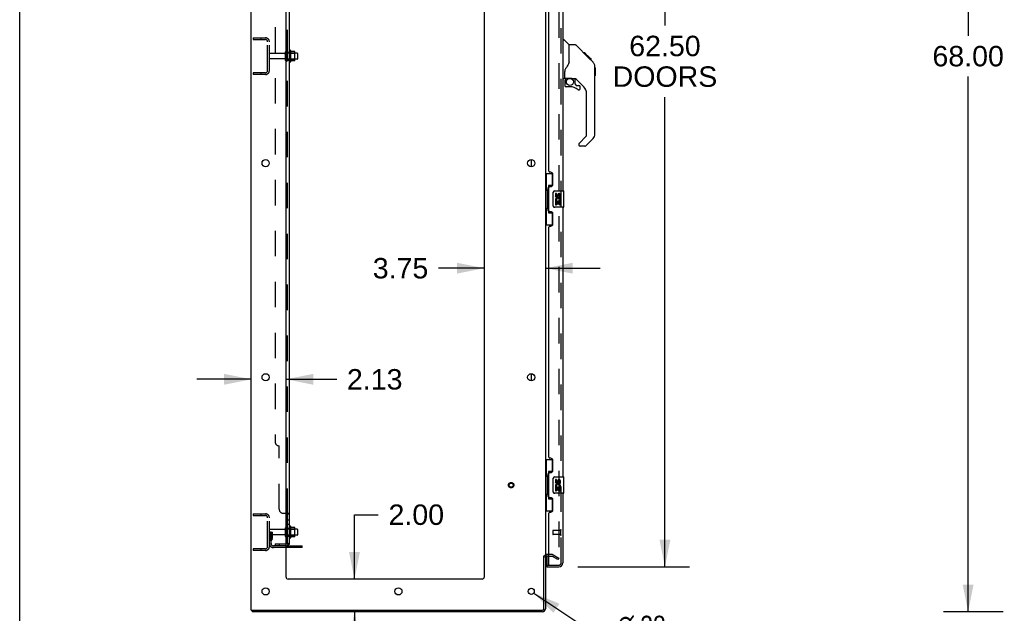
# Model space of a CAD drawing. Header units: inches. Extents: x 0 to 283, y 0 to 183.
# Tile 4 of 76: x 0 to 60, y 61 to 98. Entities that reach past the tile are written whole.
import ezdxf

# ---------------------------------------------------------------- set-up
doc = ezdxf.new("R2010")
doc.units = ezdxf.units.IN
doc.header["$LTSCALE"] = 15.583333
doc.header["$MEASUREMENT"] = 0
doc.linetypes.add('HIDDEN', pattern=[0.2, 0.1, -0.1])
doc.layers.get('0').update_dxf_attribs({"linetype": 'CONTINUOUS'})
for name, color, linetype in [('DEFAULT_2', 8, 'HIDDEN'), ('DIMENSIONS', 7, 'CONTINUOUS'), ('LEFTHAND_DOOR_ASSEMBLY', 7, 'CONTINUOUS'), ('RIGHTHAND_DOOR_ASSEMBLY', 7, 'CONTINUOUS'), ('SUBPANEL', 7, 'CONTINUOUS')]:
    doc.layers.add(name, color=color, linetype=linetype)
doc.styles.get("Standard").update_dxf_attribs({"font": 'arial.ttf'})
doc.styles.add('TEXTSTYLE_1', font='gdt', dxfattribs={"width": 0.8})
doc.dimstyles.new('DIMSTYLE_1', dxfattribs={"dimtxt": 1.25, "dimasz": 1.666667, "dimexe": 0.09, "dimexo": 0.07, "dimgap": 0.0375, "dimtad": 0, "dimtih": 1, "dimtoh": 1, "dimzin": 4, "dimdsep": 46, "dimtxsty": 'Standard', "dimblk": '_FILLED', "dimblk1": '_FILLED', "dimblk2": '_FILLED', "dimcen": 0.09, "dimadec": 3, "dimazin": 1, "dimtfac": 1, "dimtdec": 3, "dimtofl": 0, "dimtmove": 0, "dimatfit": 3, "dimldrblk": '_FILLED', "dimfxl": 0, "dimtolj": 1, "dimtzin": 4, "dimarcsym": 0})
doc.dimstyles.new('DIMSTYLE_2', dxfattribs={"dimtxt": 1.25, "dimasz": 1.666667, "dimexe": 0.09, "dimexo": 0.07, "dimgap": 0.09, "dimtad": 0, "dimtih": 1, "dimtoh": 1, "dimzin": 4, "dimdsep": 46, "dimtxsty": 'Standard', "dimblk": '_FILLED', "dimblk1": '_FILLED', "dimblk2": '_FILLED', "dimcen": 0.09, "dimadec": 3, "dimazin": 1, "dimtfac": 1, "dimtdec": 3, "dimtofl": 0, "dimtmove": 0, "dimatfit": 1, "dimldrblk": '_FILLED', "dimfxl": 0, "dimtolj": 1, "dimtzin": 4, "dimarcsym": 0})

# ---------------------------------------------------------------- blocks, each defined once
blk = doc.blocks.new('_FILLED')
at = {"color": 0, "linetype": 'ByBlock'}
blk.add_solid([(0, 0), (-1, 0.2), (-1, -0.2)], dxfattribs=at)
blk = doc.blocks.new('*D9')
at = {"layer": 'DIMENSIONS', "color": 2, "linetype": 'Continuous'}
for p, q in [((34.149, 126.545), (40.979, 126.545)), ((39.479, 126.545), (39.479, 97.169)), ((39.479, 64.045), (39.479, 92.794)), ((34.149, 64.045), (40.979, 64.045))]:
    blk.add_line(p, q, dxfattribs=at)
at = {"layer": 'DIMENSIONS', "color": 2, "linetype": 'Continuous', "xscale": 1.6666666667, "yscale": 1.6666666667, "zscale": 1.6666666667}
for p, rotation in [((39.479, 126.545), 90), ((39.479, 64.045), 270)]:
    blk.add_blockref('_FILLED', p, dxfattribs=dict(at, rotation=rotation))
at = {"layer": 'DIMENSIONS', "color": 2, "linetype": 'Continuous', "insert": (39.479, 96.544), "char_height": 1.25, "width": 6.39405, "attachment_point": 2, "line_spacing_factor": 0.9}
blk.add_mtext('62.50\\PDOORS', dxfattribs=at)
blk = doc.blocks.new('*D12')
at = {"layer": 'DIMENSIONS', "color": 2, "linetype": 'Continuous'}
for p, q in [((20.483, 63.295), (20.483, 67.237)), ((20.483, 67.237), (21.942, 67.237)), ((20.483, 61.295), (20.483, 57.961))]:
    blk.add_line(p, q, dxfattribs=at)
at = {"layer": 'DIMENSIONS', "color": 2, "linetype": 'Continuous', "xscale": 1.6666666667, "yscale": 1.6666666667, "zscale": 1.6666666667}
for p, rotation in [((20.483, 63.295), 270), ((20.483, 61.295), 90)]:
    blk.add_blockref('_FILLED', p, dxfattribs=dict(at, rotation=rotation))
at = {"layer": 'DIMENSIONS', "color": 2, "linetype": 'Continuous', "insert": (22.567, 67.862), "char_height": 1.25, "width": 3.39684, "attachment_point": 1, "line_spacing_factor": 0.9}
blk.add_mtext('2.00', dxfattribs=at)
blk = doc.blocks.new('*D13')
at = {"layer": 'DIMENSIONS', "color": 2, "linetype": 'Continuous'}
for p, q in [((14.171, 75.521), (10.838, 75.521)), ((16.296, 75.521), (19.397, 75.521))]:
    blk.add_line(p, q, dxfattribs=at)
at = {"layer": 'DIMENSIONS', "color": 2, "linetype": 'Continuous', "xscale": 1.6666666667, "yscale": 1.6666666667, "zscale": 1.6666666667}
blk.add_blockref('_FILLED', (14.171, 75.521), dxfattribs=at)
at = {"layer": 'DIMENSIONS', "color": 2, "linetype": 'Continuous', "xscale": 1.6666666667, "yscale": 1.6666666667, "zscale": 1.6666666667, "rotation": 180}
blk.add_blockref('_FILLED', (16.296, 75.521), dxfattribs=at)
at = {"layer": 'DIMENSIONS', "color": 2, "linetype": 'Continuous', "insert": (20.022, 76.146), "char_height": 1.25, "width": 3.39684, "attachment_point": 1, "line_spacing_factor": 0.9}
blk.add_mtext('2.13', dxfattribs=at)
blk = doc.blocks.new('*D14')
at = {"layer": 'DIMENSIONS', "color": 2, "linetype": 'Continuous'}
for p, q in [((28.421, 82.319), (25.625, 82.319)), ((32.171, 82.319), (35.505, 82.319))]:
    blk.add_line(p, q, dxfattribs=at)
at = {"layer": 'DIMENSIONS', "color": 2, "linetype": 'Continuous', "xscale": 1.6666666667, "yscale": 1.6666666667, "zscale": 1.6666666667}
blk.add_blockref('_FILLED', (28.421, 82.319), dxfattribs=at)
at = {"layer": 'DIMENSIONS', "color": 2, "linetype": 'Continuous', "xscale": 1.6666666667, "yscale": 1.6666666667, "zscale": 1.6666666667, "rotation": 180}
blk.add_blockref('_FILLED', (32.171, 82.319), dxfattribs=at)
at = {"layer": 'DIMENSIONS', "color": 2, "linetype": 'Continuous', "insert": (25, 82.944), "char_height": 1.25, "width": 3.39684, "attachment_point": 3, "line_spacing_factor": 0.9}
blk.add_mtext('3.75', dxfattribs=at)
blk = doc.blocks.new('*D18')
at = {"layer": 'DIMENSIONS', "color": 2, "linetype": 'Continuous'}
for p, q in [((60.171, 129.295), (56.529, 129.295)), ((58.029, 129.295), (58.029, 96.545)), ((58.029, 61.295), (58.029, 94.045)), ((60.171, 61.295), (56.529, 61.295))]:
    blk.add_line(p, q, dxfattribs=at)
at = {"layer": 'DIMENSIONS', "color": 2, "linetype": 'Continuous', "xscale": 1.6666666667, "yscale": 1.6666666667, "zscale": 1.6666666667}
for p, rotation in [((58.029, 129.295), 90), ((58.029, 61.295), 270)]:
    blk.add_blockref('_FILLED', p, dxfattribs=dict(at, rotation=rotation))
at = {"layer": 'DIMENSIONS', "color": 2, "linetype": 'Continuous', "insert": (58.029, 95.92), "char_height": 1.25, "width": 4.36803, "attachment_point": 2, "line_spacing_factor": 0.9}
blk.add_mtext('68.00', dxfattribs=at)
blk = doc.blocks.new('*D23')
at = {"layer": 'DIMENSIONS', "color": 2, "linetype": 'Continuous'}
for p, q in [((31.452, 62.44), (34.461, 60.429)), ((34.461, 60.429), (35.92, 60.429))]:
    blk.add_line(p, q, dxfattribs=at)
at = {"layer": 'DIMENSIONS', "color": 2, "linetype": 'Continuous', "xscale": 1.6666666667, "yscale": 1.6666666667, "zscale": 1.6666666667, "rotation": 146.2425414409}
blk.add_blockref('_FILLED', (31.452, 62.44), dxfattribs=at)
at = {"layer": 'DIMENSIONS', "color": 2, "linetype": 'Continuous', "insert": (36.545, 61.054), "char_height": 1.25, "width": 4.09232, "attachment_point": 1, "line_spacing_factor": 0.9, "style": 'TEXTSTYLE_1'}
blk.add_mtext('{\\fgdt;n}\\fArial;.38', dxfattribs=at)

msp = doc.modelspace()

# ---------------------------------------------------------------- linework, layer by layer
at = {"color": 7, "linetype": 'Continuous'}
for p, q in [((0, 0), (0, 183.333)), ((16.57, 95.65), (16.57, 94.939)), ((16.826, 95.572), (16.598, 95.572)), ((16.836, 95.039), (16.836, 95.55)), ((16.97, 95.482), (16.836, 95.482)), ((17, 95.452), (17, 95.137)), ((16.826, 95.017), (16.598, 95.017)), ((16.97, 95.107), (16.836, 95.107)), ((31.317, 88.527), (31.317, 88.962)), ((31.317, 75.427), (31.317, 75.862)), ((16.57, 66.525), (16.57, 65.814)), ((16.826, 66.447), (16.598, 66.447)), ((16.836, 65.914), (16.836, 66.425)), ((16.97, 66.357), (16.836, 66.357)), ((17, 66.327), (17, 66.012)), ((16.826, 65.892), (16.598, 65.892)), ((16.97, 65.982), (16.836, 65.982)), ((17.275, 65.222), (16.296, 65.222)), ((17.275, 65.222), (17.275, 65.326)), ((32.067, 64.711), (32.171, 64.711)), ((14.223, 61.399), (14.223, 61.295))]:
    msp.add_line(p, q, dxfattribs=at)
at = {"color": 3, "linetype": 'Continuous'}
for p, q in [((14.171, 61.399), (14.171, 129.191)), ((16.296, 63.42), (16.296, 125.795)), ((28.421, 125.795), (28.421, 63.42)), ((32.171, 125.847), (32.171, 64.743)), ((16.296, 65.326), (17.275, 65.326)), ((32.067, 61.489), (32.067, 64.712)), ((32.171, 64.711), (32.171, 61.484)), ((32.375, 64.691), (32.256, 64.691)), ((28.296, 63.295), (16.421, 63.295)), ((14.171, 61.399), (31.977, 61.399)), ((31.982, 61.295), (14.223, 61.295))]:
    msp.add_line(p, q, dxfattribs=at)
for centre, radius in [((15.046, 88.745), 0.219), ((31.296, 88.745), 0.219), ((15.046, 75.645), 0.219), ((31.296, 75.645), 0.219), ((15.046, 62.545), 0.219), ((23.171, 62.545), 0.219), ((31.296, 62.545), 0.188)]:
    msp.add_circle(centre, radius, dxfattribs=at)
at = {"color": 7, "linetype": 'Continuous'}
for centre, radius, start, end in [((16.539, 95.629), 0.0384, 34.44966, 180), ((15.97, 95.295), 0.698, 23.96793, 30.66313), ((16.617, 95.582), 0.01, 203.96793, 270), ((16.826, 95.562), 0.01, 5.19383, 90), ((16.695, 95.55), 0.141, 0, 5.20805), ((16.97, 95.452), 0.03, 359.99999, 90), ((16.539, 94.96), 0.0384, 180, 325.55034), ((15.97, 95.295), 0.698, 329.33687, 336.03207), ((16.617, 95.007), 0.01, 90, 156.03207), ((16.826, 95.027), 0.01, 270, 354.80617), ((16.695, 95.039), 0.141, 354.79195, 360), ((16.97, 95.137), 0.03, 270, 0.00001), ((16.32, 66.427), 0.055, 360, 115.90936), ((16.539, 66.504), 0.0384, 34.44966, 180), ((15.97, 66.17), 0.698, 23.96793, 30.66313), ((16.617, 66.457), 0.01, 203.96793, 270), ((16.826, 66.437), 0.01, 5.19383, 90), ((16.695, 66.425), 0.141, 0, 5.20805), ((16.97, 66.327), 0.03, 359.99999, 90), ((16.32, 65.912), 0.055, 244.09064, 0), ((16.539, 65.835), 0.0384, 180, 325.55034), ((15.97, 66.17), 0.698, 329.33687, 336.03207), ((16.617, 65.882), 0.01, 90, 156.03207), ((16.826, 65.902), 0.01, 270, 354.80617), ((16.695, 65.914), 0.141, 354.79195, 360), ((16.97, 66.012), 0.03, 270, 0.00001), ((31.982, 61.484), 0.085, 274.4898, 355.5102)]:
    msp.add_arc(centre, radius, start, end, dxfattribs=at)
at = {"color": 3, "linetype": 'Continuous'}
for centre, radius, start, end in [((32.256, 64.606), 0.085, 90, 180), ((16.421, 63.42), 0.125, 180, 270), ((28.296, 63.42), 0.125, 270, 360), ((31.977, 61.489), 0.09, 270, 360), ((31.982, 61.484), 0.189, 270, 360)]:
    msp.add_arc(centre, radius, start, end, dxfattribs=at)
at = {"layer": 'DEFAULT_2', "color": 8, "linetype": 'HIDDEN'}
for p, q in [((32.984, 126.029), (32.984, 64.56)), ((14.275, 96.42), (14.275, 96.316)), ((14.275, 96.42), (15.029, 96.42)), ((14.745, 96.42), (14.745, 96.316)), ((14.275, 96.316), (15.029, 96.316)), ((15.171, 94.416), (15.171, 96.173)), ((15.275, 94.416), (15.275, 96.173)), ((16.203, 95.46), (15.305, 95.46)), ((16.265, 95.037), (16.265, 95.552)), ((16.375, 95.037), (16.375, 95.552)), ((16.836, 95.482), (16.375, 95.482)), ((16.5, 95.629), (16.5, 94.96)), ((16.52, 95.478), (16.5, 95.498)), ((16.52, 95.478), (16.52, 95.111)), ((16.52, 95.478), (16.816, 95.478)), ((16.816, 95.478), (16.836, 95.498)), ((16.816, 95.478), (16.816, 95.111)), ((16.203, 95.13), (15.305, 95.13)), ((16.836, 95.107), (16.375, 95.107)), ((16.52, 95.111), (16.5, 95.091)), ((16.52, 95.111), (16.816, 95.111)), ((16.816, 95.111), (16.836, 95.091)), ((14.275, 94.274), (14.275, 94.17)), ((15.029, 94.274), (14.275, 94.274)), ((15.029, 94.17), (14.275, 94.17)), ((14.745, 94.274), (14.745, 94.17)), ((14.275, 67.295), (15.029, 67.295)), ((14.275, 67.295), (14.275, 67.191)), ((14.275, 67.191), (15.029, 67.191)), ((14.745, 67.295), (14.745, 67.191)), ((15.171, 65.291), (15.171, 67.048)), ((15.275, 65.291), (15.275, 67.048)), ((16.203, 66.335), (15.305, 66.335)), ((16.265, 65.912), (16.265, 66.427)), ((16.375, 65.912), (16.375, 66.427)), ((16.836, 66.357), (16.375, 66.357)), ((16.5, 66.504), (16.5, 65.835)), ((16.52, 66.353), (16.5, 66.373)), ((16.52, 66.353), (16.816, 66.353)), ((16.52, 66.353), (16.52, 65.986)), ((16.816, 66.353), (16.836, 66.373)), ((16.816, 66.353), (16.816, 65.986)), ((15.379, 66.17), (15.275, 66.17)), ((16.203, 66.005), (15.305, 66.005)), ((15.363, 65.823), (15.315, 65.755)), ((15.365, 65.829), (15.365, 66.17)), ((15.365, 65.995), (15.469, 65.995)), ((15.379, 66.17), (15.469, 66.17)), ((15.379, 65.468), (15.379, 66.17)), ((15.448, 65.762), (15.399, 65.694)), ((15.469, 65.829), (15.469, 66.17)), ((16.836, 65.982), (16.375, 65.982)), ((16.52, 65.986), (16.5, 65.966)), ((16.52, 65.986), (16.816, 65.986)), ((16.816, 65.986), (16.836, 65.966)), ((15.029, 65.149), (14.275, 65.149)), ((14.275, 65.149), (14.275, 65.045)), ((14.745, 65.149), (14.745, 65.045)), ((16.296, 65.326), (15.522, 65.326)), ((16.296, 65.222), (15.522, 65.222)), ((16.772, 65.222), (16.772, 65.326)), ((17.028, 65.222), (17.028, 65.326)), ((15.029, 65.045), (14.275, 65.045)), ((32.576, 64.795), (32.256, 64.795)), ((32.375, 64.691), (32.576, 64.691)), ((32.932, 64.49), (32.592, 64.686)), ((32.644, 64.776), (32.984, 64.58)), ((32.984, 64.58), (32.932, 64.49)), ((32.959, 64.542), (32.961, 64.541))]:
    msp.add_line(p, q, dxfattribs=at)
for points in [[(32.967, 64.54), (32.966, 64.54), (32.964, 64.54), (32.962, 64.541), (32.961, 64.541)], [(32.984, 64.56), (32.984, 64.558), (32.983, 64.556), (32.983, 64.553), (32.982, 64.551), (32.981, 64.549), (32.98, 64.548), (32.979, 64.546), (32.977, 64.544), (32.976, 64.543), (32.974, 64.542), (32.972, 64.541), (32.97, 64.541), (32.968, 64.54), (32.967, 64.54)]]:
    msp.add_lwpolyline(points, dxfattribs=at)
for radius in [0.164, 0.124]:
    msp.add_circle((30.067, 69.045), radius, dxfattribs=at)
for centre, radius, start, end in [((15.029, 96.173), 0.246, 0, 90), ((15.029, 96.173), 0.142, 0, 90), ((15.305, 95.43), 0.03, 90, 180), ((16.203, 95.522), 0.0625, 270, 360), ((16.32, 95.552), 0.055, 360, 180), ((15.305, 95.16), 0.03, 180, 270), ((16.203, 95.067), 0.0625, 0, 90), ((16.32, 95.037), 0.055, 180, 0), ((15.029, 94.416), 0.246, 270, 360), ((15.029, 94.416), 0.142, 270, 360), ((15.029, 67.048), 0.246, 0, 90), ((15.029, 67.048), 0.142, 0, 90), ((15.305, 66.305), 0.03, 90, 180), ((16.203, 66.397), 0.0625, 270, 360), ((16.32, 66.427), 0.055, 115.90936, 180), ((15.305, 66.035), 0.03, 180, 270), ((15.483, 65.634), 0.208, 144.24611, 180), ((15.355, 65.829), 0.01, 324.24611, 360), ((15.483, 65.634), 0.104, 144.24611, 180), ((15.355, 65.829), 0.114, 324.24611, 360), ((16.203, 65.942), 0.0625, 0, 90), ((16.32, 65.912), 0.055, 180, 244.09064), ((15.029, 65.291), 0.246, 270, 360), ((15.029, 65.291), 0.142, 270, 360), ((15.522, 65.468), 0.246, 180, 270), ((15.522, 65.468), 0.142, 180, 270), ((32.256, 64.606), 0.189, 90, 180), ((32.576, 64.658), 0.137, 60, 90), ((32.576, 64.658), 0.033, 60, 90)]:
    msp.add_arc(centre, radius, start, end, dxfattribs=at)
at = {"layer": 'LEFTHAND_DOOR_ASSEMBLY', "color": 8, "linetype": 'HIDDEN'}
for p, q in [((33.125, 64.291), (33.125, 126.298)), ((33.082, 66.273), (32.635, 66.273)), ((33.082, 66.291), (33.082, 66.007)), ((32.625, 66.263), (32.625, 66.035)), ((33.082, 66.025), (32.635, 66.025)), ((32.395, 64.149), (32.983, 64.149))]:
    msp.add_line(p, q, dxfattribs=at)
at = {"layer": 'LEFTHAND_DOOR_ASSEMBLY', "color": 3, "linetype": 'Continuous'}
for p, q in [((33.229, 103.545), (33.229, 87.045)), ((32.375, 88.252), (32.375, 102.337)), ((32.495, 88.192), (32.435, 88.192)), ((32.625, 87.442), (32.625, 88.062)), ((32.375, 85.837), (32.375, 87.252)), ((32.435, 87.312), (32.495, 87.312)), ((32.495, 85.777), (32.435, 85.777)), ((32.625, 85.027), (32.625, 85.647)), ((33.229, 86.045), (33.229, 69.545)), ((32.375, 70.752), (32.375, 84.837)), ((32.435, 84.897), (32.495, 84.897)), ((32.495, 70.692), (32.435, 70.692)), ((32.625, 69.942), (32.625, 70.562)), ((32.375, 68.337), (32.375, 69.752)), ((32.435, 69.812), (32.495, 69.812)), ((32.495, 68.277), (32.435, 68.277)), ((32.625, 67.527), (32.625, 68.147)), ((33.229, 68.545), (33.229, 64.291)), ((32.375, 64.169), (32.375, 67.337)), ((32.435, 67.397), (32.495, 67.397)), ((32.25, 64.045), (32.983, 64.045))]:
    msp.add_line(p, q, dxfattribs=at)
at = {"layer": 'LEFTHAND_DOOR_ASSEMBLY', "color": 7, "linetype": 'Continuous'}
for p, q in [((33.229, 96.298), (33.292, 96.298)), ((33.617, 95.989), (33.32, 96.287)), ((33.984, 95.984), (33.623, 95.984)), ((33.623, 94.879), (33.623, 95.984)), ((34.805, 95.195), (34.04, 95.96)), ((34.561, 95.506), (34.494, 95.506)), ((34.568, 95.499), (34.502, 95.499)), ((34.578, 95.489), (34.511, 95.489)), ((34.585, 95.482), (34.518, 95.482)), ((34.593, 95.474), (34.526, 95.474)), ((34.612, 95.455), (34.545, 95.455)), ((34.561, 95.506), (34.888, 95.179)), ((34.635, 95.432), (34.568, 95.432)), ((34.658, 95.409), (34.591, 95.409)), ((34.682, 95.385), (34.615, 95.385)), ((34.706, 95.361), (34.639, 95.361)), ((34.729, 95.338), (34.662, 95.338)), ((34.722, 95.278), (34.678, 95.322)), ((34.752, 95.316), (34.685, 95.316)), ((34.772, 95.295), (34.705, 95.295)), ((34.789, 95.278), (34.722, 95.278)), ((34.778, 95.222), (34.722, 95.278)), ((34.802, 95.265), (34.735, 95.265)), ((34.806, 95.261), (34.74, 95.261)), ((34.808, 95.259), (34.742, 95.259)), ((34.809, 95.258), (34.742, 95.258)), ((34.81, 95.258), (34.743, 95.258)), ((34.812, 95.255), (34.745, 95.255)), ((34.817, 95.251), (34.75, 95.251)), ((34.822, 95.245), (34.756, 95.245)), ((34.836, 95.231), (34.769, 95.231)), ((34.804, 95.195), (34.778, 95.222)), ((34.851, 95.216), (34.784, 95.216)), ((34.859, 95.208), (34.792, 95.208)), ((34.866, 95.201), (34.799, 95.201)), ((34.804, 95.195), (35.083, 94.917)), ((34.878, 95.189), (34.811, 95.189)), ((34.883, 95.184), (34.816, 95.184)), ((33.623, 94.941), (33.602, 94.884)), ((34.886, 95.181), (34.82, 95.181)), ((34.888, 95.18), (34.821, 95.18)), ((34.888, 95.179), (34.821, 95.179)), ((34.888, 95.179), (34.822, 95.179)), ((34.977, 95.09), (34.888, 95.179)), ((34.906, 95.095), (34.973, 95.095)), ((34.974, 95.093), (34.907, 95.093)), ((34.977, 95.09), (34.91, 95.09)), ((35.198, 94.639), (35.197, 94.67)), ((35.198, 90.536), (35.198, 94.639)), ((35.218, 94.588), (35.198, 94.608)), ((35.218, 94.588), (35.218, 94.112)), ((33.347, 93.956), (33.347, 94.363)), ((35.218, 94.112), (35.198, 94.092)), ((33.308, 93.917), (33.229, 93.917)), ((33.347, 93.739), (33.347, 93.501)), ((33.367, 93.958), (33.662, 93.958)), ((33.405, 93.878), (33.485, 93.958)), ((33.411, 93.872), (33.408, 93.875)), ((33.415, 93.869), (33.411, 93.872)), ((33.419, 93.864), (33.415, 93.869)), ((33.662, 93.423), (33.426, 93.423)), ((33.935, 93.917), (33.847, 93.917)), ((33.977, 93.585), (33.977, 93.912)), ((33.981, 93.577), (34.053, 93.505)), ((34.513, 93.42), (34.012, 93.922)), ((34.061, 93.501), (34.214, 93.501)), ((34.292, 93.303), (34.292, 93.423)), ((34.686, 90.451), (34.686, 93.003)), ((34.227, 89.96), (34.663, 90.395)), ((34.214, 89.926), (34.214, 89.861)), ((34.575, 89.783), (34.292, 89.783)), ((35.083, 90.258), (34.63, 89.806)), ((32.171, 88.12), (32.612, 88.12)), ((32.21, 88.12), (32.21, 87.095)), ((32.575, 88.12), (32.575, 87.34)), ((32.575, 87.385), (32.348, 87.385)), ((32.348, 87.385), (32.348, 85.705)), ((32.189, 87.095), (32.311, 87.095)), ((32.189, 87.095), (32.189, 85.995)), ((32.311, 87.125), (32.311, 87.145)), ((32.311, 85.995), (32.311, 87.095)), ((32.634, 86.145), (32.634, 86.945)), ((32.734, 87.045), (33.274, 87.045)), ((32.835, 86.89), (32.772, 86.89)), ((32.772, 86.89), (32.772, 86.754)), ((32.835, 86.754), (32.835, 86.89)), ((32.9, 86.817), (32.9, 86.748)), ((32.961, 86.754), (32.961, 86.796)), ((33.023, 86.796), (33.023, 86.66)), ((33.086, 86.66), (33.086, 86.796)), ((33.289, 86.06), (33.289, 87.03)), ((32.79, 86.429), (32.772, 86.429)), ((32.772, 86.429), (32.772, 86.199)), ((32.772, 86.199), (32.835, 86.199)), ((32.825, 86.429), (32.852, 86.448)), ((32.825, 86.429), (33.086, 86.429)), ((32.835, 86.366), (32.9, 86.366)), ((32.835, 86.199), (32.835, 86.366)), ((32.9, 86.366), (32.9, 86.23)), ((32.9, 86.23), (32.961, 86.23)), ((32.961, 86.366), (33.023, 86.366)), ((32.961, 86.23), (32.961, 86.366)), ((33.016, 86.465), (33.073, 86.44)), ((33.023, 86.66), (33.086, 86.66)), ((33.023, 86.366), (33.023, 86.199)), ((33.023, 86.199), (33.086, 86.199)), ((33.086, 86.199), (33.086, 86.429)), ((32.189, 85.995), (32.311, 85.995)), ((32.21, 85.995), (32.21, 84.97)), ((32.311, 85.944), (32.311, 85.964)), ((32.348, 85.705), (32.575, 85.705)), ((32.575, 85.749), (32.575, 84.97)), ((33.274, 86.045), (32.734, 86.045)), ((32.171, 84.97), (32.612, 84.97)), ((32.171, 70.62), (32.612, 70.62)), ((32.21, 70.62), (32.21, 69.595)), ((32.575, 70.62), (32.575, 69.84)), ((32.575, 69.885), (32.348, 69.885)), ((32.348, 69.885), (32.348, 68.205)), ((32.189, 69.595), (32.311, 69.595)), ((32.189, 69.595), (32.189, 68.495)), ((32.311, 69.625), (32.311, 69.645)), ((32.311, 68.495), (32.311, 69.595)), ((32.634, 68.645), (32.634, 69.445)), ((32.734, 69.545), (33.274, 69.545)), ((32.835, 69.39), (32.772, 69.39)), ((32.772, 69.39), (32.772, 69.254)), ((32.835, 69.254), (32.835, 69.39)), ((32.9, 69.317), (32.9, 69.248)), ((32.961, 69.254), (32.961, 69.296)), ((33.023, 69.296), (33.023, 69.16)), ((33.086, 69.16), (33.086, 69.296)), ((33.289, 68.56), (33.289, 69.53)), ((32.79, 68.929), (32.772, 68.929)), ((32.772, 68.929), (32.772, 68.699)), ((32.772, 68.699), (32.835, 68.699)), ((32.825, 68.929), (32.852, 68.948)), ((32.825, 68.929), (33.086, 68.929)), ((32.835, 68.866), (32.9, 68.866)), ((32.835, 68.699), (32.835, 68.866)), ((32.9, 68.866), (32.9, 68.73)), ((32.9, 68.73), (32.961, 68.73)), ((32.961, 68.866), (33.023, 68.866)), ((32.961, 68.73), (32.961, 68.866)), ((33.016, 68.965), (33.073, 68.94)), ((33.023, 69.16), (33.086, 69.16)), ((33.023, 68.866), (33.023, 68.699)), ((33.023, 68.699), (33.086, 68.699)), ((33.086, 68.699), (33.086, 68.929)), ((32.189, 68.495), (32.311, 68.495)), ((32.21, 68.495), (32.21, 67.47)), ((32.311, 68.444), (32.311, 68.464)), ((32.348, 68.205), (32.575, 68.205)), ((32.575, 68.249), (32.575, 67.47)), ((33.274, 68.545), (32.734, 68.545)), ((32.171, 67.47), (32.612, 67.47)), ((32.25, 64.691), (32.25, 64.169)), ((32.25, 64.149), (32.384, 64.149)), ((32.25, 64.149), (32.25, 64.045))]:
    msp.add_line(p, q, dxfattribs=at)
for points in [[(34.04, 95.96), (34.032, 95.967), (34.024, 95.973), (34.014, 95.977), (34.005, 95.981), (33.994, 95.983), (33.984, 95.984)], [(33.602, 94.884), (33.572, 94.815), (33.535, 94.744), (33.493, 94.672), (33.446, 94.599), (33.401, 94.533)], [(35.198, 94.639), (35.197, 94.669), (35.191, 94.71), (35.182, 94.751), (35.168, 94.789), (35.15, 94.827), (35.128, 94.862), (35.103, 94.895), (35.083, 94.917)], [(33.401, 94.533), (33.39, 94.516), (33.374, 94.488), (33.362, 94.455), (33.353, 94.421), (33.348, 94.387), (33.347, 94.363)], [(33.419, 93.864), (33.41, 93.854), (33.401, 93.843), (33.394, 93.832), (33.387, 93.819), (33.381, 93.807), (33.376, 93.794), (33.372, 93.78), (33.37, 93.767), (33.368, 93.753), (33.367, 93.739)], [(33.408, 93.875), (33.407, 93.877), (33.406, 93.877), (33.405, 93.878), (33.405, 93.878)], [(33.662, 93.958), (33.67, 93.958), (33.69, 93.957), (33.71, 93.954), (33.73, 93.951), (33.75, 93.946), (33.768, 93.941), (33.784, 93.935), (33.798, 93.93), (33.81, 93.926), (33.821, 93.922), (33.83, 93.92), (33.838, 93.918), (33.846, 93.917), (33.847, 93.917)], [(32.348, 87.361), (32.348, 87.357), (32.349, 87.354), (32.35, 87.35), (32.351, 87.345), (32.353, 87.341), (32.355, 87.336), (32.357, 87.33), (32.36, 87.324), (32.364, 87.318), (32.368, 87.311), (32.372, 87.303), (32.377, 87.295), (32.382, 87.287), (32.384, 87.284)], [(32.634, 86.945), (32.635, 86.951), (32.635, 86.957), (32.636, 86.963), (32.637, 86.969), (32.639, 86.975), (32.641, 86.981)], [(32.384, 85.806), (32.382, 85.802), (32.377, 85.794), (32.372, 85.786), (32.368, 85.778), (32.364, 85.771), (32.36, 85.765), (32.357, 85.759), (32.355, 85.754), (32.353, 85.748), (32.351, 85.744), (32.35, 85.739), (32.349, 85.735), (32.348, 85.732), (32.348, 85.728)], [(32.641, 86.108), (32.639, 86.114), (32.637, 86.12), (32.636, 86.126), (32.635, 86.132), (32.635, 86.138), (32.634, 86.145)], [(32.348, 69.861), (32.348, 69.857), (32.349, 69.854), (32.35, 69.85), (32.351, 69.845), (32.353, 69.841), (32.355, 69.836), (32.357, 69.83), (32.36, 69.824), (32.364, 69.818), (32.368, 69.811), (32.372, 69.803), (32.377, 69.795), (32.382, 69.787), (32.384, 69.784)], [(32.634, 69.445), (32.635, 69.451), (32.635, 69.457), (32.636, 69.463), (32.637, 69.469), (32.639, 69.475), (32.641, 69.481)], [(32.384, 68.306), (32.382, 68.302), (32.377, 68.294), (32.372, 68.286), (32.368, 68.278), (32.364, 68.271), (32.36, 68.265), (32.357, 68.259), (32.355, 68.254), (32.353, 68.248), (32.351, 68.244), (32.35, 68.239), (32.349, 68.235), (32.348, 68.232), (32.348, 68.228)], [(32.641, 68.608), (32.639, 68.614), (32.637, 68.62), (32.636, 68.626), (32.635, 68.632), (32.635, 68.638), (32.634, 68.645)]]:
    msp.add_lwpolyline(points, dxfattribs=at)
msp.add_circle((33.662, 93.718), 0.217, dxfattribs=at)
for centre, radius, start, end in [((33.292, 96.259), 0.0394, 45, 90), ((33.603, 95.975), 0.0197, 0, 45), ((34.765, 94.623), 0.433, 42.23856, 42.72732), ((33.367, 93.978), 0.0197, 180, 270), ((33.308, 93.956), 0.0394, 270, 360), ((33.544, 93.739), 0.197, 135, 180), ((33.426, 93.501), 0.0787, 180, 270), ((33.662, 92.635), 0.787, 50.4788, 90), ((33.935, 93.72), 0.197, 45, 90), ((33.989, 93.585), 0.0118, 180, 225), ((34.061, 93.513), 0.0118, 225, 270), ((34.214, 93.423), 0.0787, 0, 90), ((34.095, 93.003), 0.591, 0, 45), ((34.214, 93.303), 0.0787, 230.4788, 360), ((34.607, 90.451), 0.0787, 315, 360), ((34.804, 90.536), 0.394, 315, 360), ((34.261, 89.926), 0.0472, 135, 180), ((34.292, 89.861), 0.0787, 180, 270), ((34.575, 89.861), 0.0787, 270, 315), ((32.734, 86.945), 0.1, 90, 158.79459), ((32.866, 86.754), 0.0943, 180, 360), ((32.866, 86.754), 0.0314, 180, 261.22946), ((32.866, 86.759), 0.0362, 263.42855, 341.76278), ((32.992, 86.796), 0.0943, 68.69989, 167.43379), ((32.992, 86.796), 0.0314, 0, 180.04847), ((32.992, 86.796), 0.0943, 0, 68.67039), ((33.274, 87.03), 0.015, 0, 90), ((32.926, 86.502), 0.154, 161.41988, 206.19629), ((32.929, 86.503), 0.157, 336.59665, 161.87913), ((32.929, 86.503), 0.157, 205.73705, 207.8532), ((32.929, 86.503), 0.0943, 336.59665, 215.11217), ((32.734, 86.145), 0.1, 201.20502, 270), ((33.274, 86.06), 0.015, 270, 360), ((32.734, 69.445), 0.1, 90, 158.79459), ((32.992, 69.296), 0.0943, 68.69989, 167.43379), ((32.992, 69.296), 0.0314, 0, 180.04847), ((32.992, 69.296), 0.0943, 0, 68.67039), ((33.274, 69.53), 0.015, 0, 90), ((32.866, 69.254), 0.0943, 180, 360), ((32.926, 69.002), 0.154, 161.41988, 206.19629), ((32.929, 69.003), 0.157, 336.59665, 161.87913), ((32.929, 69.003), 0.157, 205.73705, 207.8532), ((32.866, 69.254), 0.0314, 180, 261.22946), ((32.929, 69.003), 0.0943, 336.59665, 215.11217), ((32.866, 69.259), 0.0362, 263.42855, 341.76278), ((32.734, 68.645), 0.1, 201.20502, 270), ((33.274, 68.56), 0.015, 270, 360), ((32.27, 64.169), 0.02, 180, 250.71429), ((33.065, 64.435), 0.26, 267.38815, 270)]:
    msp.add_arc(centre, radius, start, end, dxfattribs=at)
at = {"layer": 'LEFTHAND_DOOR_ASSEMBLY', "color": 3, "linetype": 'Continuous'}
for centre, radius, start, end in [((32.435, 88.252), 0.06, 180, 270), ((32.495, 88.062), 0.13, 0, 90), ((32.495, 87.442), 0.13, 270, 360), ((32.435, 87.252), 0.06, 90, 180), ((32.435, 85.837), 0.06, 180, 270), ((32.495, 85.647), 0.13, 0, 90), ((32.495, 85.027), 0.13, 270, 360), ((32.435, 84.837), 0.06, 90, 180), ((32.435, 70.752), 0.06, 180, 270), ((32.495, 70.562), 0.13, 0, 90), ((32.495, 69.942), 0.13, 270, 360), ((32.435, 69.752), 0.06, 90, 180), ((32.435, 68.337), 0.06, 180, 270), ((32.495, 68.147), 0.13, 0, 90), ((32.495, 67.527), 0.13, 270, 360), ((32.435, 67.337), 0.06, 90, 180), ((32.395, 64.169), 0.02, 180, 270), ((32.983, 64.291), 0.246, 270, 360)]:
    msp.add_arc(centre, radius, start, end, dxfattribs=at)
at = {"layer": 'LEFTHAND_DOOR_ASSEMBLY', "color": 8, "linetype": 'HIDDEN'}
for centre, radius, start, end in [((32.635, 66.263), 0.01, 90, 180), ((33.104, 66.291), 0.0215, 0, 180), ((32.635, 66.035), 0.01, 180, 270), ((33.104, 66.007), 0.0215, 180, 360), ((32.983, 64.291), 0.142, 270, 360)]:
    msp.add_arc(centre, radius, start, end, dxfattribs=at)
at = {"layer": 'LEFTHAND_DOOR_ASSEMBLY', "color": 7, "linetype": 'Continuous'}
for centre, start_param, end_param in [((32.415, 87.135), 0.699287, 1.51401), ((32.415, 87.135), -4.655602, -3.84088), ((32.415, 85.954), 0.699287, 1.51401), ((32.415, 85.954), -4.655602, -3.84088), ((32.415, 69.635), 0.699287, 1.51401), ((32.415, 69.635), -4.655602, -3.84088), ((32.415, 68.454), 0.699287, 1.51401), ((32.415, 68.454), -4.655602, -3.84088)]:
    msp.add_ellipse(centre, major_axis=(0, 0.18), ratio=0.579493, start_param=start_param, end_param=end_param, dxfattribs=at)
at = {"layer": 'RIGHTHAND_DOOR_ASSEMBLY', "color": 8, "linetype": 'HIDDEN'}
for p, q in [((33.125, 64.291), (33.125, 126.298)), ((32.395, 64.149), (32.983, 64.149))]:
    msp.add_line(p, q, dxfattribs=at)
at = {"layer": 'RIGHTHAND_DOOR_ASSEMBLY', "color": 7, "linetype": 'Continuous'}
for centre, radius, start, end in [((34.765, 94.623), 0.433, 42.23856, 42.72732), ((33.544, 93.739), 0.197, 135, 180), ((33.426, 93.501), 0.0787, 180, 270), ((34.214, 93.423), 0.0787, 0, 90), ((34.214, 93.303), 0.0787, 230.4788, 360), ((34.804, 90.536), 0.394, 315, 360)]:
    msp.add_arc(centre, radius, start, end, dxfattribs=at)
at = {"layer": 'RIGHTHAND_DOOR_ASSEMBLY', "color": 8, "linetype": 'HIDDEN'}
msp.add_arc((32.983, 64.291), 0.142, 270, 360, dxfattribs=at)
at = {"layer": 'SUBPANEL', "color": 3, "linetype": 'Continuous'}
for p, q in [((16.5, 65.451), (16.5, 125.138)), ((16.296, 67.326), (16.446, 67.326))]:
    msp.add_line(p, q, dxfattribs=at)
at = {"layer": 'SUBPANEL', "color": 8, "linetype": 'HIDDEN'}
for p, q in [((16.375, 67.29), (16.375, 123.299)), ((15.625, 118.888), (15.625, 71.701)), ((16.375, 95.545), (16.5, 95.545)), ((16.375, 95.045), (16.5, 95.045)), ((15.875, 67.576), (15.875, 71.451)), ((16.125, 67.326), (16.296, 67.326)), ((16.375, 67.293), (16.375, 67.292)), ((16.375, 67.292), (16.375, 67.29)), ((16.375, 66.929), (16.5, 66.929)), ((16.449, 67.324), (16.451, 67.322)), ((16.5, 67.294), (16.5, 67.292)), ((16.375, 66.648), (16.5, 66.648)), ((16.375, 66.42), (16.5, 66.42)), ((16.375, 65.92), (16.5, 65.92)), ((15.625, 65.451), (16.263, 65.451)), ((15.625, 65.451), (15.625, 65.326)), ((16.263, 65.326), (15.625, 65.326)), ((15.875, 65.451), (15.875, 65.326)), ((16.4, 65.451), (16.35, 65.492)), ((16.375, 65.452), (16.375, 65.451)), ((16.431, 65.451), (16.435, 65.451)), ((16.435, 65.451), (16.435, 65.451))]:
    msp.add_line(p, q, dxfattribs=at)
at = {"layer": 'SUBPANEL', "color": 7, "linetype": 'Continuous'}
for p, q in [((16.375, 67.29), (16.5, 67.29)), ((16.375, 65.451), (16.375, 67.29)), ((16.375, 65.451), (16.5, 65.451)), ((16.446, 65.412), (16.4, 65.451))]:
    msp.add_line(p, q, dxfattribs=at)
at = {"layer": 'SUBPANEL', "color": 8, "linetype": 'HIDDEN'}
for points in [[(16.35, 67.326), (16.349, 67.324), (16.349, 67.322), (16.349, 67.321), (16.35, 67.319), (16.35, 67.317), (16.351, 67.316), (16.352, 67.314), (16.353, 67.313), (16.354, 67.311), (16.356, 67.31), (16.357, 67.309)], [(16.369, 67.301), (16.37, 67.299), (16.372, 67.298), (16.373, 67.296), (16.374, 67.295)], [(16.491, 67.304), (16.494, 67.302), (16.496, 67.3), (16.498, 67.297)], [(16.372, 65.474), (16.371, 65.474), (16.371, 65.474), (16.371, 65.474), (16.371, 65.474), (16.372, 65.474), (16.372, 65.473), (16.372, 65.473), (16.373, 65.473), (16.373, 65.473), (16.373, 65.472), (16.374, 65.472), (16.374, 65.471), (16.375, 65.471)], [(16.435, 65.451), (16.435, 65.451), (16.435, 65.451), (16.434, 65.451), (16.434, 65.451), (16.433, 65.451), (16.433, 65.451), (16.432, 65.451), (16.431, 65.451), (16.431, 65.451), (16.43, 65.451), (16.429, 65.452), (16.429, 65.452), (16.428, 65.452), (16.427, 65.452), (16.426, 65.452), (16.426, 65.452), (16.425, 65.452), (16.424, 65.453), (16.423, 65.453), (16.422, 65.453), (16.422, 65.453), (16.421, 65.453), (16.42, 65.454), (16.419, 65.454), (16.418, 65.454), (16.417, 65.454), (16.417, 65.455), (16.416, 65.455), (16.415, 65.455), (16.414, 65.455), (16.413, 65.456), (16.412, 65.456), (16.411, 65.456), (16.41, 65.456), (16.409, 65.457), (16.408, 65.457), (16.407, 65.457), (16.406, 65.458), (16.405, 65.458), (16.404, 65.458), (16.403, 65.459), (16.402, 65.459), (16.401, 65.459), (16.4, 65.46), (16.399, 65.46), (16.398, 65.461), (16.397, 65.461), (16.396, 65.462), (16.395, 65.462), (16.394, 65.462), (16.393, 65.463), (16.392, 65.463), (16.391, 65.464), (16.39, 65.464), (16.389, 65.464), (16.388, 65.465), (16.387, 65.465), (16.386, 65.466), (16.385, 65.466), (16.385, 65.467), (16.384, 65.467), (16.383, 65.467), (16.382, 65.468), (16.381, 65.468), (16.381, 65.469), (16.38, 65.469), (16.379, 65.469), (16.378, 65.47), (16.378, 65.47), (16.377, 65.47), (16.376, 65.471), (16.375, 65.471), (16.375, 65.472), (16.374, 65.472), (16.374, 65.472), (16.373, 65.473), (16.372, 65.473), (16.372, 65.473), (16.372, 65.474), (16.372, 65.474)]]:
    msp.add_lwpolyline(points, dxfattribs=at)
at = {"layer": 'SUBPANEL', "color": 7, "linetype": 'Continuous'}
for points in [[(16.35, 67.326), (16.349, 67.324), (16.349, 67.322), (16.349, 67.321), (16.35, 67.319), (16.35, 67.317), (16.351, 67.316), (16.352, 67.314), (16.353, 67.313), (16.354, 67.311), (16.356, 67.31), (16.357, 67.309), (16.359, 67.307), (16.361, 67.306), (16.363, 67.305), (16.365, 67.303), (16.367, 67.302), (16.369, 67.301), (16.37, 67.299), (16.372, 67.298), (16.373, 67.296), (16.374, 67.295), (16.375, 67.293), (16.375, 67.292), (16.375, 67.29)], [(16.35, 65.492), (16.349, 65.491), (16.349, 65.49), (16.349, 65.489), (16.35, 65.488), (16.35, 65.487), (16.351, 65.486), (16.352, 65.485), (16.353, 65.483), (16.354, 65.482), (16.356, 65.48), (16.357, 65.478), (16.361, 65.474)], [(16.361, 65.474), (16.363, 65.472), (16.365, 65.47), (16.367, 65.468), (16.369, 65.466), (16.37, 65.463)], [(16.37, 65.463), (16.372, 65.461), (16.373, 65.459), (16.374, 65.456), (16.375, 65.454), (16.375, 65.452)]]:
    msp.add_lwpolyline(points, dxfattribs=at)
at = {"layer": 'SUBPANEL', "color": 3, "linetype": 'Continuous'}
for points in [[(16.446, 67.326), (16.449, 67.324), (16.451, 67.322), (16.454, 67.321), (16.458, 67.319), (16.462, 67.317), (16.466, 67.315), (16.474, 67.312)], [(16.474, 67.312), (16.477, 67.31), (16.481, 67.309), (16.485, 67.307), (16.488, 67.305), (16.491, 67.304), (16.494, 67.302), (16.496, 67.3), (16.498, 67.297), (16.499, 67.296), (16.5, 67.294), (16.5, 67.292), (16.5, 67.29)], [(16.446, 65.412), (16.449, 65.415), (16.451, 65.417), (16.454, 65.419), (16.458, 65.421), (16.462, 65.423), (16.466, 65.425), (16.47, 65.427)], [(16.47, 65.427), (16.477, 65.43), (16.481, 65.432), (16.485, 65.434), (16.488, 65.435), (16.491, 65.437), (16.494, 65.439), (16.496, 65.441), (16.498, 65.443), (16.499, 65.445), (16.5, 65.447), (16.5, 65.449), (16.5, 65.451)]]:
    msp.add_lwpolyline(points, dxfattribs=at)
at = {"layer": 'SUBPANEL', "color": 8, "linetype": 'HIDDEN'}
for centre, radius, start, end in [((15.875, 71.701), 0.25, 180, 270), ((16.125, 67.576), 0.25, 180, 270), ((16.263, 65.563), 0.112, 270, 287.1415), ((16.263, 65.563), 0.237, 270, 278.00542), ((16.263, 65.563), 0.237, 320.56585, 360)]:
    msp.add_arc(centre, radius, start, end, dxfattribs=at)
at = {"layer": 'SUBPANEL', "color": 7, "linetype": 'Continuous'}
msp.add_arc((16.263, 65.563), 0.112, 287.1415, 360, dxfattribs=at)
at = {"layer": 'SUBPANEL', "color": 3, "linetype": 'Continuous'}
msp.add_arc((16.263, 65.563), 0.237, 278.00542, 320.56585, dxfattribs=at)

# ---------------------------------------------------------------- dimensions: what is measured, and where the dimension line sits
at = {"layer": 'DIMENSIONS', "color": 2, "linetype": 'Continuous'}
for base, p1, p2, angle, picture, middle in [((58.029, 61.295), (60.241, 129.295), (60.241, 61.295), 270, '*D18', (58.019, 95.288)), ((20.483, 63.295), (14.283, 61.295), (16.421, 63.295), 90, '*D12', (24.249, 67.23))]:
    dim = msp.add_linear_dim(base=base, p1=p1, p2=p2, angle=angle, dimstyle='DIMSTYLE_1', dxfattribs=at)
    dim.commit()
    dim.dimension.update_dxf_attribs({"geometry": picture, "text_midpoint": middle, "dimtype": 160})
dim = msp.add_linear_dim(base=(39.479, 64.045), p1=(34.079, 126.545), p2=(34.079, 64.045), angle=270, text='<>\\PDOORS', dimstyle='DIMSTYLE_1', dxfattribs=at)
dim.commit()
dim.dimension.update_dxf_attribs({"geometry": '*D9', "text_midpoint": (39.479, 94.982), "dimtype": 160})
for base, p1, p2, picture, middle in [((32.171, 82.319), (28.421, 63.42), (32.171, 64.743), '*D14', (23.305, 82.312)), ((16.296315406, 75.520686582), (14.171315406, 61.398536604), (16.296315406, 63.419536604), '*D13', (21.704681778, 75.51371816))]:
    dim = msp.add_linear_dim(base=base, p1=p1, p2=p2, dimstyle='DIMSTYLE_1', dxfattribs=at)
    dim.commit()
    dim.dimension.update_dxf_attribs({"geometry": picture, "text_midpoint": middle, "dimtype": 160})
dim = msp.add_diameter_dim_2p(p1=(31.452, 62.44), p2=(31.14, 62.649), text='%%c<>', dimstyle='DIMSTYLE_2', override={"dimpost": '<>'}, dxfattribs=at)
dim.commit()
dim.dimension.update_dxf_attribs({"geometry": '*D23', "text_midpoint": (38.591, 60.429), "dimtype": 163})

doc.saveas('drawing.dxf')
